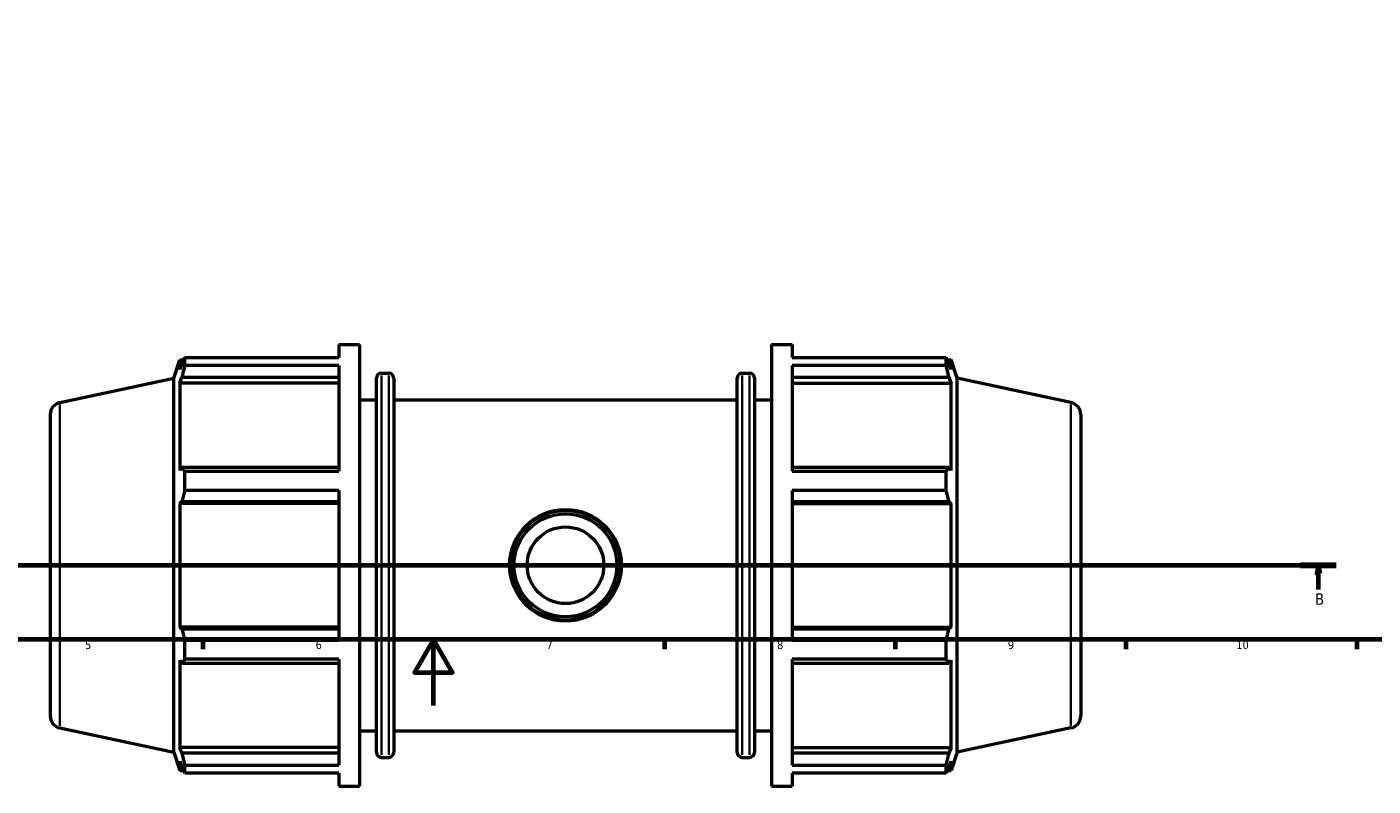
# Model space of a CAD drawing. Header units: millimetres. Extents: x 0 to 1116, y -24 to 901.
# Tile 2 of 8: x 297 to 706, y -24 to 206. Entities that reach past the tile are written whole.
import ezdxf

# ---------------------------------------------------------------- set-up
doc = ezdxf.new("R2010")
doc.units = ezdxf.units.MM
doc.linetypes.add('CHAIN', pattern=[0.7087, 0.4724, -0.0591, 0.1181, -0.0591])
for name, color, linetype, lineweight in [('Border (ISO)', 7, 'Continuous', 70), ('Section Line (ISO)', 7, 'CHAIN', 70), ('Visible (ISO)', 7, 'Continuous', 50), ('Visible Narrow (ISO)', 7, 'Continuous', 35)]:
    doc.layers.add(name, color=color, linetype=linetype, lineweight=lineweight)
doc.styles.add('Label Text (ISO)', font='tahoma.ttf')
doc.styles.add('Note Text (ISO)', font='tahoma.ttf')

# ---------------------------------------------------------------- blocks, each defined once
blk = doc.blocks.new('Borders Default Border')
at = {"layer": 'Border (ISO)'}
for p, q in [((350.42, 20), (350.42, 17.1)), ((490.58, 20), (490.58, 17.1)), ((560.67, 20), (560.67, 17.1)), ((630.75, 20), (630.75, 17.1)), ((700.83, 20), (700.83, 17.1))]:
    blk.add_line(p, q, dxfattribs=at)
at = {"layer": 'Border (ISO)', "flags": 128}
for points in [[(20, 20), (20, 574), (821, 574), (821, 20), (20, 20)], [(420.5, 0), (420.5, 20), (414.73, 10), (426.27, 10), (420.5, 20)]]:
    blk.add_lwpolyline(points, dxfattribs=at)
at = {"layer": 'Border (ISO)', "color": 232, "true_color": 0xca0064, "char_height": 2.5, "attachment_point": 7, "style": 'Note Text (ISO)'}
for s, insert in [('5', (314.64, 17.05)), ('6', (384.66, 17.05)), ('7', (454.77, 17.1)), ('8', (524.81, 17.04)), ('9', (594.88, 17.05)), ('10', (664.29, 17.05))]:
    blk.add_mtext(s, dxfattribs=dict(at, insert=insert))
blk = doc.blocks.new('2dTransSection0')
at = {"layer": 'Section Line (ISO)', "linetype": 'CHAIN'}
blk.add_line((204.79, 42.53), (694.64, 42.53), dxfattribs=at)
at = {"layer": 'Section Line (ISO)', "linetype": 'Continuous', "lineweight": 140}
blk.add_line((683.73, 42.53), (694.64, 42.53), dxfattribs=at)
at = {"layer": 'Section Line (ISO)', "linetype": 'Continuous'}
for p, q in [((689.19, 42.53), (688.69, 40.03)), ((689.19, 40.03), (689.19, 42.53)), ((689.69, 40.03), (689.19, 42.53)), ((688.69, 40.03), (689.69, 40.03)), ((689.19, 35.13), (689.19, 40.03))]:
    blk.add_line(p, q, dxfattribs=at)
at = {"layer": 'Section Line (ISO)', "linetype": 'Continuous', "flags": 128}
blk.add_lwpolyline([(689.69, 40.03), (689.19, 42.53), (688.69, 40.03), (689.69, 40.03)], dxfattribs=at)
at = {"layer": 'Section Line (ISO)'}
blk.add_solid([(689.69, 40.03), (689.19, 42.53), (688.69, 40.03), (689.69, 40.03)], dxfattribs=at)
at = {"layer": 'Section Line (ISO)', "insert": (688.12, 30.53), "char_height": 3.5, "attachment_point": 7, "style": 'Label Text (ISO)'}
blk.add_mtext('B', dxfattribs=at)

msp = doc.modelspace()

# ---------------------------------------------------------------- linework, layer by layer
at = {"layer": 'Visible (ISO)'}
for p, q in [((391.671, 109.529), (391.671, 105.571)), ((391.671, 109.529), (397.931, 109.529)), ((397.931, 109.529), (397.931, -24.471)), ((523.131, 109.529), (523.131, -24.471)), ((523.131, 109.529), (529.391, 109.529)), ((529.391, 109.529), (529.391, 105.571)), ((341.591, 99.262), (343.403, 104.839)), ((343.403, 104.839), (343.403, 101.955)), ((343.403, 104.839), (344.548, 104.839)), ((344.056, 103.872), (343.403, 101.955)), ((344.927, 105.571), (391.671, 105.571)), ((344.927, 103.148), (344.927, 105.571)), ((391.671, 103.148), (344.927, 103.148)), ((391.671, 103.148), (391.671, 71.064)), ((529.391, 105.571), (576.135, 105.571)), ((529.391, 103.148), (529.391, 71.064)), ((576.135, 103.148), (529.391, 103.148)), ((576.135, 103.148), (576.135, 105.571)), ((576.515, 104.839), (577.659, 104.839)), ((577.659, 101.955), (577.006, 103.872)), ((579.471, 99.262), (577.659, 104.839)), ((577.659, 101.955), (577.659, 104.839)), ((307.002, 91.91), (341.591, 99.262)), ((341.591, -14.205), (341.591, 99.262)), ((343.403, 97.798), (344.056, 99.581)), ((344.056, 99.581), (391.671, 99.581)), ((403.148, -14.261), (403.148, 99.319)), ((404.648, 100.819), (406.865, 100.819)), ((408.365, 99.319), (408.365, -14.261)), ((512.698, -14.261), (512.698, 99.319)), ((514.198, 100.819), (516.415, 100.819)), ((517.915, 99.319), (517.915, -14.261)), ((529.391, 99.581), (577.006, 99.581)), ((577.006, 99.581), (577.659, 97.798)), ((579.471, -14.205), (579.471, 99.262)), ((614.061, 91.91), (579.471, 99.262)), ((391.671, 97.798), (343.403, 97.798)), ((343.403, 97.798), (343.403, 71.3)), ((529.391, 97.798), (577.659, 97.798)), ((577.659, 71.3), (577.659, 97.798)), ((397.931, 92.779), (403.148, 92.779)), ((408.365, 92.779), (512.698, 92.779)), ((517.915, 92.779), (523.131, 92.779)), ((304.031, 88.242), (304.031, -3.185)), ((617.031, 88.242), (617.031, -3.185)), ((344.056, 72.228), (343.403, 71.3)), ((391.671, 72.228), (344.056, 72.228)), ((344.927, 71.064), (391.671, 71.064)), ((344.927, 65.215), (344.927, 71.064)), ((577.006, 72.228), (529.391, 72.228)), ((529.391, 71.064), (576.135, 71.064)), ((576.135, 65.215), (576.135, 71.064)), ((577.659, 71.3), (577.006, 72.228)), ((343.403, 61.266), (344.056, 61.87)), ((344.056, 61.87), (391.671, 61.87)), ((391.671, 65.215), (344.927, 65.215)), ((391.671, 65.215), (391.671, 19.842)), ((529.391, 65.215), (529.391, 19.842)), ((576.135, 65.215), (529.391, 65.215)), ((529.391, 61.87), (577.006, 61.87)), ((577.006, 61.87), (577.659, 61.266)), ((391.671, 61.266), (343.403, 61.266)), ((343.403, 61.266), (343.403, 23.792)), ((529.391, 61.266), (577.659, 61.266)), ((577.659, 23.792), (577.659, 61.266)), ((391.671, 23.792), (343.403, 23.792)), ((344.056, 23.187), (343.403, 23.792)), ((391.671, 23.187), (344.056, 23.187)), ((529.391, 23.792), (577.659, 23.792)), ((577.006, 23.187), (529.391, 23.187)), ((577.659, 23.792), (577.006, 23.187)), ((344.927, 19.842), (391.671, 19.842)), ((344.927, 13.993), (344.927, 19.842)), ((529.391, 19.842), (576.135, 19.842)), ((576.135, 13.993), (576.135, 19.842)), ((343.403, 13.757), (343.403, -12.741)), ((343.403, 13.757), (344.056, 12.829)), ((344.056, 12.829), (391.671, 12.829)), ((391.671, 13.993), (344.927, 13.993)), ((391.671, 13.993), (391.671, -18.091)), ((529.391, 13.993), (529.391, -18.091)), ((576.135, 13.993), (529.391, 13.993)), ((529.391, 12.829), (577.006, 12.829)), ((577.006, 12.829), (577.659, 13.757)), ((577.659, -12.741), (577.659, 13.757)), ((307.002, -6.853), (341.591, -14.205)), ((397.931, -7.721), (403.148, -7.721)), ((408.365, -7.721), (512.698, -7.721)), ((517.915, -7.721), (523.131, -7.721)), ((614.061, -6.853), (579.471, -14.205)), ((341.591, -14.205), (343.403, -19.781)), ((391.671, -12.741), (343.403, -12.741)), ((344.056, -14.524), (343.403, -12.741)), ((391.671, -14.524), (344.056, -14.524)), ((404.648, -15.761), (406.865, -15.761)), ((514.198, -15.761), (516.415, -15.761)), ((529.391, -12.741), (577.659, -12.741)), ((577.006, -14.524), (529.391, -14.524)), ((577.659, -12.741), (577.006, -14.524)), ((579.471, -14.205), (577.659, -19.781)), ((343.403, -16.897), (343.403, -19.781)), ((343.403, -16.897), (344.056, -18.814)), ((343.403, -19.781), (344.548, -19.781)), ((344.927, -18.091), (391.671, -18.091)), ((344.927, -20.513), (344.927, -18.091)), ((529.391, -18.091), (576.135, -18.091)), ((576.135, -20.513), (576.135, -18.091)), ((576.515, -19.781), (577.659, -19.781)), ((577.006, -18.814), (577.659, -16.897)), ((577.659, -19.781), (577.659, -16.897)), ((391.671, -20.513), (344.927, -20.513)), ((391.671, -20.513), (391.671, -24.471)), ((391.671, -24.471), (397.931, -24.471)), ((523.131, -24.471), (529.391, -24.471)), ((529.391, -20.513), (529.391, -24.471)), ((576.135, -20.513), (529.391, -20.513))]:
    msp.add_line(p, q, dxfattribs=at)
for radius in [16.957, 16.625, 15.627, 11.637]:
    msp.add_circle((460.531, 42.529), radius, dxfattribs=at)
for centre, radius, start, end in [((404.648, 99.319), 1.5, 90, 180), ((406.865, 99.319), 1.5, 0, 90), ((514.198, 99.319), 1.5, 90, 180), ((516.415, 99.319), 1.5, 0, 90), ((307.781, 88.242), 3.75, 102, 180), ((613.281, 88.242), 3.75, 0, 78), ((307.781, -3.185), 3.75, 180, 258), ((613.281, -3.185), 3.75, 282, 0), ((404.648, -14.261), 1.5, 180, 270), ((406.865, -14.261), 1.5, 270, 0), ((514.198, -14.261), 1.5, 180, 270), ((516.415, -14.261), 1.5, 270, 0)]:
    msp.add_arc(centre, radius, start, end, dxfattribs=at)
for points, weights in [([(344.056, 103.872), (344.474, 104.704), (344.927, 105.571)], [1.00277838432, 1.00179720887, 1]), ([(344.927, 103.148), (344.474, 101.328), (344.056, 99.581)], [1, 1.00179720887, 1.00277838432]), ([(576.135, 105.571), (576.588, 104.704), (577.006, 103.872)], [1, 1.00179720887, 1.00277838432]), ([(577.006, 99.581), (576.588, 101.328), (576.135, 103.148)], [1.00277838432, 1.00179720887, 1]), ([(344.056, 72.228), (344.474, 71.658), (344.927, 71.064)], [1.00277838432, 1.00179720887, 1]), ([(576.135, 71.064), (576.588, 71.658), (577.006, 72.228)], [1, 1.00179720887, 1.00277838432]), ([(344.927, 65.215), (344.474, 63.509), (344.056, 61.87)], [1, 1.00179720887, 1.00277838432]), ([(577.006, 61.87), (576.588, 63.509), (576.135, 65.215)], [1.00277838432, 1.00179720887, 1]), ([(344.056, 23.187), (344.474, 21.549), (344.927, 19.842)], [1.00277838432, 1.00179720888, 1]), ([(576.135, 19.842), (576.588, 21.549), (577.006, 23.187)], [1, 1.00179720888, 1.00277838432]), ([(344.927, 13.993), (344.474, 13.399), (344.056, 12.829)], [1, 1.00179720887, 1.00277838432]), ([(577.006, 12.829), (576.588, 13.399), (576.135, 13.993)], [1.00277838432, 1.00179720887, 1]), ([(344.056, -14.524), (344.474, -16.271), (344.927, -18.091)], [1.00277838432, 1.00179720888, 1]), ([(576.135, -18.091), (576.588, -16.271), (577.006, -14.524)], [1, 1.00179720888, 1.00277838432]), ([(344.927, -20.513), (344.474, -19.647), (344.056, -18.814)], [1, 1.00179720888, 1.00277838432]), ([(577.006, -18.814), (576.588, -19.647), (576.135, -20.513)], [1.00277838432, 1.00179720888, 1])]:
    msp.add_rational_spline(points, weights, degree=2, dxfattribs=at)
at = {"layer": 'Visible Narrow (ISO)'}
for p, q in [((404.648, 100.101), (404.648, -15.044)), ((406.865, -15.044), (406.865, 100.101)), ((514.198, 100.101), (514.198, -15.044)), ((516.415, -15.044), (516.415, 100.101)), ((307.002, -6.245), (307.002, 91.302)), ((614.061, -6.245), (614.061, 91.302))]:
    msp.add_line(p, q, dxfattribs=at)

# ---------------------------------------------------------------- block references
msp.add_blockref('Borders Default Border', (0, 0))
at = {"layer": 'Section Line (ISO)'}
msp.add_blockref('2dTransSection0', (0, 0), dxfattribs=at)

doc.saveas('drawing.dxf')
